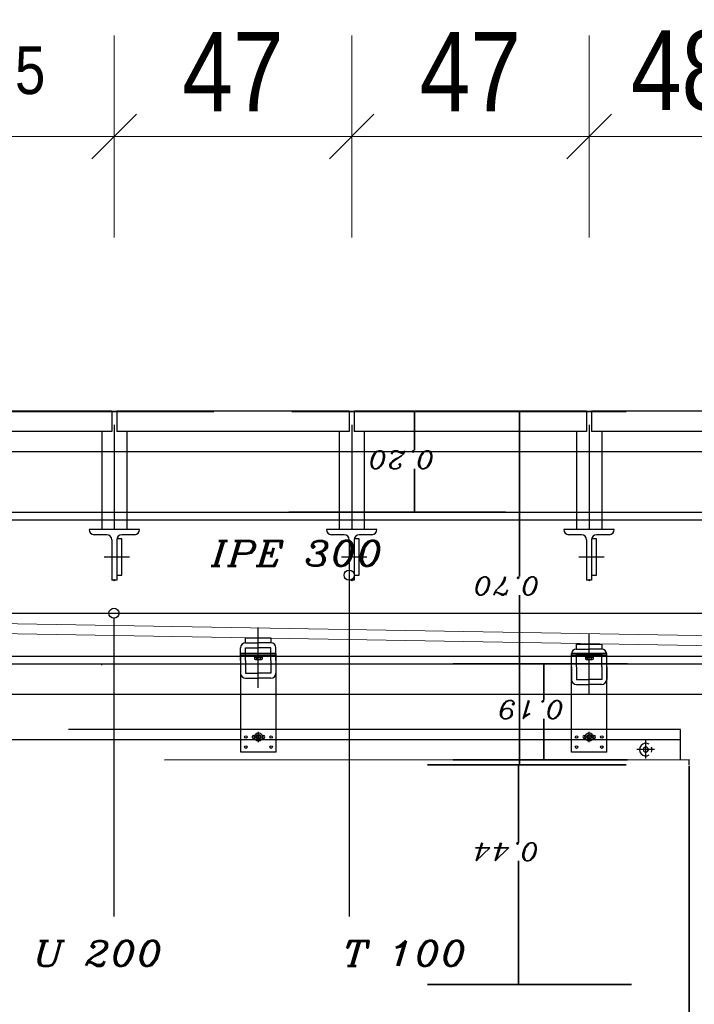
# Model space of a CAD drawing. Header units: millimetres. Extents: x -74 to 79, y 0 to 54.
# Tile 6 of 164: x -69.68 to -68.34, y 8.31 to 10.26. Entities that reach past the tile are written whole.
import ezdxf

# ---------------------------------------------------------------- set-up
doc = ezdxf.new("R2010")
doc.units = ezdxf.units.MM
doc.linetypes.add('DASHDOT', pattern=[1, 0.5, -0.25, 0, -0.25])
doc.linetypes.add('HIDDENX2', pattern=[0.75, 0.5, -0.25])
for name, color, linetype, lineweight in [('01_Neubau_Linen', 7, 'Continuous', 20), ('01_NeubauBemaßung', 7, 'Continuous', 20), ('Alu-0.5', 7, 'Continuous', 20), ('Arktura_Atmosphera_Standard_Rise$Drops', 7, 'Continuous', 20), ('Arktura_Atmosphera_Standard_Rise$Ribs', 7, 'Continuous', 20), ('Bemaßung 1_100', 7, 'Continuous', 20)]:
    doc.layers.add(name, color=color, linetype=linetype, lineweight=lineweight)
doc.styles.add('Arial Narrow', font='ARIALN.TTF')
doc.styles.add('Italic', font='Italic', dxfattribs={"width": 1.15})
doc.dimstyles.new('Arch_Strakon_dimstyle', dxfattribs={"dimtxt": 15.75, "dimasz": 1, "dimexe": 1.25, "dimexo": 0.0625, "dimgap": 1, "dimtad": 0, "dimdec": 3, "dimzin": 12, "dimdsep": 46, "dimtxsty": 'Arial Narrow', "dimblk": 'Arrowhead_Tick', "dimsah": 1, "dimcen": 0, "dimse1": 1, "dimse2": 1, "dimclrd": 6, "dimclrt": 2, "dimazin": 0, "dimtfac": 1, "dimtdec": 4, "dimtmove": 0, "dimatfit": 3, "dimldrblk": 'NONE', "dimfxl": 1, "dimtvp": 1, "dimtolj": 1, "dimtzin": 0, "dimlwd": 13, "dimarcsym": 2})

# ---------------------------------------------------------------- blocks, each defined once
blk = doc.blocks.new('Arrowhead_Tick')
at = {"color": 0, "linetype": 'Continuous', "lineweight": -2}
for p, q in [((0, 20), (0, -10)), ((-1, 0), (0, 0)), ((10, 0), (0, 0))]:
    blk.add_line(p, q, dxfattribs=at)
at = {"color": 2, "linetype": 'Continuous', "lineweight": 35}
blk.add_line((4.42, 4.42), (-4.42, -4.42), dxfattribs=at)
blk = doc.blocks.new('*D166')
at = {"layer": '01_Neubau_Linen', "color": 6, "linetype": 'Continuous', "lineweight": 13}
blk.add_line((-70.0152, 7.6291), (-66.8652, 7.6291), dxfattribs=at)
at = {"layer": 'Defpoints', "color": 0}
for p in [(-66.8552, 9.0049), (-70.0252, 8.9427), (-66.8552, 7.6291)]:
    blk.add_point(p, dxfattribs=at)
at = {"layer": '01_Neubau_Linen', "color": 6, "lineweight": 13, "xscale": 0.01, "yscale": 0.01, "zscale": 0.01}
blk.add_blockref('Arrowhead_Tick', (-66.8552, 7.6291), dxfattribs=at)
at = {"layer": '01_Neubau_Linen', "color": 6, "lineweight": 13, "xscale": 0.01, "yscale": 0.01, "zscale": 0.01, "rotation": 180}
blk.add_blockref('Arrowhead_Tick', (-70.0252, 7.6291), dxfattribs=at)
at = {"layer": '01_Neubau_Linen', "color": 2, "lineweight": 0, "insert": (-68.4402, 7.7595), "char_height": 0.1575, "attachment_point": 5, "style": 'Arial Narrow'}
blk.add_mtext('\\A1;3.17', dxfattribs=at)
blk = doc.blocks.new('_None')
blk = doc.blocks.new('*D175')
at = {"layer": '01_Neubau_Linen', "color": 6, "linetype": 'Continuous', "lineweight": 13}
blk.add_line((-70.0152, 8.0291), (-67.8652, 8.0291), dxfattribs=at)
at = {"layer": 'Defpoints', "color": 0}
for p in [(-67.8552, 9.0049), (-70.0252, 8.9427), (-67.8552, 8.0291)]:
    blk.add_point(p, dxfattribs=at)
at = {"layer": '01_Neubau_Linen', "color": 6, "lineweight": 13, "xscale": 0.01, "yscale": 0.01, "zscale": 0.01}
blk.add_blockref('Arrowhead_Tick', (-67.8552, 8.0291), dxfattribs=at)
at = {"layer": '01_Neubau_Linen', "color": 6, "lineweight": 13, "xscale": 0.01, "yscale": 0.01, "zscale": 0.01, "rotation": 180}
blk.add_blockref('Arrowhead_Tick', (-70.0252, 8.0291), dxfattribs=at)
at = {"layer": '01_Neubau_Linen', "color": 2, "lineweight": 0, "insert": (-68.9402, 8.1581), "char_height": 0.1575, "attachment_point": 5, "style": 'Arial Narrow'}
blk.add_mtext('\\A1;2.17', dxfattribs=at)
blk = doc.blocks.new('*D177')
at = {"layer": '01_Neubau_Linen', "color": 6, "linetype": 'Continuous', "lineweight": 13}
blk.add_line((-73.9746, 7.2291), (-67.8652, 7.2291), dxfattribs=at)
at = {"layer": 'Defpoints', "color": 0}
for p in [(-73.9846, 9.0552), (-67.8552, 9.0049), (-67.8552, 7.2291)]:
    blk.add_point(p, dxfattribs=at)
at = {"layer": '01_Neubau_Linen', "color": 6, "lineweight": 13, "xscale": 0.01, "yscale": 0.01, "zscale": 0.01}
blk.add_blockref('Arrowhead_Tick', (-67.8552, 7.2291), dxfattribs=at)
at = {"layer": '01_Neubau_Linen', "color": 6, "lineweight": 13, "xscale": 0.01, "yscale": 0.01, "zscale": 0.01, "rotation": 180}
blk.add_blockref('Arrowhead_Tick', (-73.9846, 7.2291), dxfattribs=at)
at = {"layer": '01_Neubau_Linen', "color": 2, "lineweight": 0, "insert": (-70.9199, 7.3595), "char_height": 0.1575, "attachment_point": 5, "style": 'Arial Narrow'}
blk.add_mtext('\\A1;6.13', dxfattribs=at)
blk = doc.blocks.new('*D182')
at = {"layer": '01_Neubau_Linen', "color": 6, "linetype": 'Continuous', "lineweight": 13}
blk.add_line((-70.0152, 10.0291), (-69.5012, 10.0291), dxfattribs=at)
at = {"layer": 'Defpoints', "color": 0}
for p in [(-69.4912, 10.0291), (-70.0252, 9.2749), (-69.4912, 9.1506)]:
    blk.add_point(p, dxfattribs=at)
at = {"layer": '01_Neubau_Linen', "color": 6, "lineweight": 13, "xscale": 0.01, "yscale": 0.01, "zscale": 0.01}
blk.add_blockref('Arrowhead_Tick', (-69.4912, 10.0291), dxfattribs=at)
at = {"layer": '01_Neubau_Linen', "color": 6, "lineweight": 13, "xscale": 0.01, "yscale": 0.01, "zscale": 0.01, "rotation": 180}
blk.add_blockref('Arrowhead_Tick', (-70.0252, 10.0291), dxfattribs=at)
at = {"layer": '01_Neubau_Linen', "color": 2, "lineweight": 0, "insert": (-69.7582, 10.1595), "char_height": 0.1575, "attachment_point": 5, "style": 'Arial Narrow'}
blk.add_mtext('\\A1;53{\\A1;\\H.6x;\\S5;}', dxfattribs=at)
blk = doc.blocks.new('*D183')
at = {"layer": '01_Neubau_Linen', "color": 6, "linetype": 'Continuous', "lineweight": 13}
blk.add_line((-69.4812, 10.0291), (-69.0312, 10.0291), dxfattribs=at)
at = {"layer": 'Defpoints', "color": 0}
for p in [(-69.0212, 10.0291), (-69.4912, 9.1506), (-69.0212, 9.1506)]:
    blk.add_point(p, dxfattribs=at)
at = {"layer": '01_Neubau_Linen', "color": 6, "lineweight": 13, "xscale": 0.01, "yscale": 0.01, "zscale": 0.01}
blk.add_blockref('Arrowhead_Tick', (-69.0212, 10.0291), dxfattribs=at)
at = {"layer": '01_Neubau_Linen', "color": 6, "lineweight": 13, "xscale": 0.01, "yscale": 0.01, "zscale": 0.01, "rotation": 180}
blk.add_blockref('Arrowhead_Tick', (-69.4912, 10.0291), dxfattribs=at)
at = {"layer": '01_Neubau_Linen', "color": 2, "lineweight": 0, "insert": (-69.2562, 10.1578), "char_height": 0.1575, "attachment_point": 5, "style": 'Arial Narrow'}
blk.add_mtext('\\A1;47', dxfattribs=at)
blk = doc.blocks.new('*D184')
at = {"layer": '01_Neubau_Linen', "color": 6, "linetype": 'Continuous', "lineweight": 13}
blk.add_line((-69.0112, 10.0291), (-68.5612, 10.0291), dxfattribs=at)
at = {"layer": 'Defpoints', "color": 0}
for p in [(-68.5512, 10.0291), (-69.0212, 9.1506), (-68.5512, 9.1506)]:
    blk.add_point(p, dxfattribs=at)
at = {"layer": '01_Neubau_Linen', "color": 6, "lineweight": 13, "xscale": 0.01, "yscale": 0.01, "zscale": 0.01}
blk.add_blockref('Arrowhead_Tick', (-68.5512, 10.0291), dxfattribs=at)
at = {"layer": '01_Neubau_Linen', "color": 6, "lineweight": 13, "xscale": 0.01, "yscale": 0.01, "zscale": 0.01, "rotation": 180}
blk.add_blockref('Arrowhead_Tick', (-69.0212, 10.0291), dxfattribs=at)
at = {"layer": '01_Neubau_Linen', "color": 2, "lineweight": 0, "insert": (-68.7862, 10.1578), "char_height": 0.1575, "attachment_point": 5, "style": 'Arial Narrow'}
blk.add_mtext('\\A1;47', dxfattribs=at)
blk = doc.blocks.new('*D185')
at = {"layer": '01_Neubau_Linen', "color": 6, "linetype": 'Continuous', "lineweight": 13}
blk.add_line((-68.5412, 10.0291), (-68.0747, 10.0291), dxfattribs=at)
at = {"layer": 'Defpoints', "color": 0}
for p in [(-68.0647, 10.0291), (-68.5512, 9.1506), (-68.0647, 9.1506)]:
    blk.add_point(p, dxfattribs=at)
at = {"layer": '01_Neubau_Linen', "color": 6, "lineweight": 13, "xscale": 0.01, "yscale": 0.01, "zscale": 0.01}
blk.add_blockref('Arrowhead_Tick', (-68.0647, 10.0291), dxfattribs=at)
at = {"layer": '01_Neubau_Linen', "color": 6, "lineweight": 13, "xscale": 0.01, "yscale": 0.01, "zscale": 0.01, "rotation": 180}
blk.add_blockref('Arrowhead_Tick', (-68.5512, 10.0291), dxfattribs=at)
at = {"layer": '01_Neubau_Linen', "color": 2, "lineweight": 0, "insert": (-68.3079, 10.1595), "char_height": 0.1575, "attachment_point": 5, "style": 'Arial Narrow'}
blk.add_mtext('\\A1;48{\\A1;\\H.6x;\\S75;}', dxfattribs=at)
blk = doc.blocks.new('*D187')
at = {"layer": '01_Neubau_Linen', "color": 6, "linetype": 'Continuous', "lineweight": 13}
blk.add_line((-72.0252, 6.5406), (-67.8652, 6.5406), dxfattribs=at)
at = {"layer": 'Defpoints', "color": 0}
for p in [(-67.8552, 9.0049), (-67.8552, 6.5406), (-72.0352, 6.4688)]:
    blk.add_point(p, dxfattribs=at)
at = {"layer": '01_Neubau_Linen', "color": 6, "lineweight": 13, "xscale": 0.01, "yscale": 0.01, "zscale": 0.01}
blk.add_blockref('Arrowhead_Tick', (-67.8552, 6.5406), dxfattribs=at)
at = {"layer": '01_Neubau_Linen', "color": 6, "lineweight": 13, "xscale": 0.01, "yscale": 0.01, "zscale": 0.01, "rotation": 180}
blk.add_blockref('Arrowhead_Tick', (-72.0352, 6.5406), dxfattribs=at)
at = {"layer": '01_Neubau_Linen', "color": 2, "lineweight": 0, "insert": (-69.9452, 6.671), "char_height": 0.1575, "attachment_point": 5, "style": 'Arial Narrow'}
blk.add_mtext('\\A1;4.18', dxfattribs=at)

msp = doc.modelspace()

# ---------------------------------------------------------------- linework, layer by layer
at = {"color": 2, "linetype": 'Continuous', "lineweight": 35}
for p, q in [((-69.2941703, 9.4848538), (-73.9227996, 9.4848538)), ((-69.1394546, 9.4848538), (-68.7168446, 9.4848538)), ((-68.8968446, 9.4848538), (-68.8968446, 9.4658538)), ((-68.4778957, 9.4848538), (-68.8689895, 9.4848538)), ((-68.6889895, 9.4848538), (-68.6889895, 9.4658538)), ((-68.8968446, 9.4658538), (-68.8968446, 9.4076368)), ((-68.6889895, 9.4658538), (-68.6889895, 9.1576375)), ((-68.8968446, 9.3038538), (-68.8968446, 9.37088)), ((-68.8968446, 9.2848538), (-68.8968446, 9.3038538)), ((-69.1456198, 9.2848538), (-68.7168446, 9.2848538)), ((-68.6889895, 8.8038552), (-68.6889895, 9.1208807)), ((-68.4750144, 8.9848538), (-68.8203895, 8.9848538)), ((-68.6403895, 8.9848538), (-68.6403895, 8.9658538)), ((-68.6403895, 8.9658538), (-68.6403895, 8.9126368)), ((-68.6403895, 8.8138538), (-68.6403895, 8.87588)), ((-68.6889895, 8.7848552), (-68.6889895, 8.8038552)), ((-68.6403895, 8.7948538), (-68.6403895, 8.8138538)), ((-68.535114, 8.7848552), (-68.8707895, 8.7848552)), ((-68.4778957, 8.7848552), (-68.8689895, 8.7848552)), ((-68.4750144, 8.7948538), (-68.8203895, 8.7948538)), ((-68.6907895, 8.7848552), (-68.6907895, 8.7658552)), ((-68.3527782, 8.7828552), (-68.3527782, 8.0454787)), ((-68.6907895, 8.7658552), (-68.6907895, 8.6310028)), ((-68.6907895, 8.368548), (-68.6907895, 8.594246)), ((-68.6907895, 8.349548), (-68.6907895, 8.368548)), ((-68.4673762, 8.349548), (-68.8707895, 8.349548))]:
    msp.add_line(p, q, dxfattribs=at)
at = {"layer": '01_Neubau_Linen', "color": 9, "linetype": 'Continuous', "lineweight": 0}
for centre in [(-69.4911841, 9.1505633), (-69.0211841, 9.1505633), (-68.5511841, 9.1505633)]:
    msp.add_circle(centre, 0.00111, dxfattribs=at)
at = {"layer": '01_NeubauBemaßung', "color": 3, "linetype": 'Continuous', "lineweight": 25}
for p, q in [((-69.2408099, 8.8948552), (-69.2408099, 9.005102)), ((-69.1708099, 9.005102), (-69.2408099, 9.005102)), ((-69.2408099, 9.0026021), (-69.1708099, 9.0026021)), ((-69.1708099, 8.8948552), (-69.1708099, 9.005102)), ((-68.5858476, 8.8948552), (-68.5858476, 9.005102)), ((-68.5158476, 9.005102), (-68.5858476, 9.005102)), ((-68.5858476, 9.0026021), (-68.5158476, 9.0026021)), ((-68.5158476, 8.8948552), (-68.5158476, 9.005102)), ((-68.5158476, 9.0026021), (-68.5158476, 9.005102)), ((-69.5167889, 8.9848552), (-69.5167889, 8.9823552)), ((-69.0885287, 8.9848552), (-69.0185288, 8.9848552)), ((-68.4335664, 8.9848552), (-68.3635664, 8.9848552)), ((-69.2408099, 8.8098552), (-69.2408099, 8.8948552)), ((-69.1708099, 8.8098552), (-69.1708099, 8.8948552)), ((-68.5858476, 8.8098552), (-68.5858476, 8.8948552)), ((-68.5158476, 8.8098552), (-68.5158476, 8.8948552)), ((-68.3704065, 8.7948852), (-68.3704085, 8.8548552)), ((-69.2155599, 8.8426052), (-69.213345, 8.8426052)), ((-69.2155599, 8.8371052), (-69.213345, 8.8371052)), ((-69.1982749, 8.8426052), (-69.1960599, 8.8426052)), ((-69.1982749, 8.8371052), (-69.1960599, 8.8371052)), ((-68.5605976, 8.8426052), (-68.5583826, 8.8426052)), ((-68.5605976, 8.8371052), (-68.5583826, 8.8371052)), ((-68.5433125, 8.8426052), (-68.5410976, 8.8426052)), ((-68.5433125, 8.8371052), (-68.5410976, 8.8371052)), ((-73.9506828, 8.8348551), (-68.3704078, 8.8348378)), ((-69.1708099, 8.8098552), (-69.2408099, 8.8098552)), ((-68.5158476, 8.8098552), (-68.5858476, 8.8098552)), ((-69.3919732, 8.7948512), (-68.3527782, 8.7948858)), ((-68.3527782, 8.7848531), (-68.3527782, 8.7948858))]:
    msp.add_line(p, q, dxfattribs=at)
at = {"layer": '01_NeubauBemaßung', "color": 3, "linetype": 'HIDDENX2', "lineweight": 25, "ltscale": 0.5}
for p, q in [((-69.2149283, 9.0007984), (-69.2149283, 9.0024016)), ((-69.2148099, 9.000598), (-69.1968099, 9.000598)), ((-69.2148099, 8.999098), (-69.2148099, 9.000598)), ((-69.2148099, 8.999098), (-69.1968099, 8.999098)), ((-69.2148099, 8.999098), (-69.2133155, 8.9985231)), ((-69.2118355, 9.000598), (-69.2147279, 9.000598)), ((-69.2133155, 8.9985231), (-69.2133155, 8.994098)), ((-69.2118355, 9.000598), (-69.1997844, 9.000598)), ((-69.2114391, 8.993598), (-69.2095627, 8.993598)), ((-69.2095627, 8.9985231), (-69.2095627, 8.994098)), ((-69.2095627, 8.993598), (-69.2020571, 8.993598)), ((-69.2020571, 8.9985231), (-69.2020571, 8.994098)), ((-69.2020571, 8.993598), (-69.2001808, 8.993598)), ((-69.1997844, 9.000598), (-69.1968919, 9.000598)), ((-69.1968099, 8.999098), (-69.1983044, 8.9985231)), ((-69.1983044, 8.9985231), (-69.1983044, 8.994098)), ((-69.1968099, 8.999098), (-69.1968099, 9.000598)), ((-69.1966915, 9.0007984), (-69.1966915, 9.0024016)), ((-68.559966, 9.0007984), (-68.559966, 9.0024016)), ((-68.5598476, 9.000598), (-68.5418476, 9.000598)), ((-68.5598476, 8.999098), (-68.5598476, 9.000598)), ((-68.5598476, 8.999098), (-68.5418476, 8.999098)), ((-68.5598476, 8.999098), (-68.5583531, 8.9985231)), ((-68.5568731, 9.000598), (-68.5597656, 9.000598)), ((-68.5583531, 8.9985231), (-68.5583531, 8.994098)), ((-68.5568731, 9.000598), (-68.544822, 9.000598)), ((-68.5564767, 8.993598), (-68.5546003, 8.993598)), ((-68.5546003, 8.9985231), (-68.5546003, 8.994098)), ((-68.5546003, 8.993598), (-68.5470948, 8.993598)), ((-68.5470948, 8.9985231), (-68.5470948, 8.994098)), ((-68.5470948, 8.993598), (-68.5452184, 8.993598)), ((-68.544822, 9.000598), (-68.5419296, 9.000598)), ((-68.5418476, 8.999098), (-68.543342, 8.9985231)), ((-68.543342, 8.9985231), (-68.543342, 8.994098)), ((-68.5418476, 8.999098), (-68.5418476, 9.000598)), ((-68.5417291, 9.0007984), (-68.5417292, 9.0024016))]:
    msp.add_line(p, q, dxfattribs=at)
at = {"layer": '01_NeubauBemaßung', "color": 3, "linetype": 'DASHDOT', "lineweight": 25, "ltscale": 0.5}
for p, q in [((-69.2158099, 8.8398552), (-69.1958099, 8.8398552)), ((-69.2058099, 8.8298552), (-69.2058099, 8.8498552)), ((-68.5608476, 8.8398552), (-68.5408476, 8.8398552)), ((-68.5508476, 8.8298552), (-68.5508476, 8.8498552)), ((-68.4387806, 8.7970932), (-68.4387806, 8.8326725)), ((-68.4213159, 8.8148829), (-68.4562452, 8.8148829))]:
    msp.add_line(p, q, dxfattribs=at)
at = {"layer": '01_NeubauBemaßung', "color": 3, "linetype": 'Continuous', "lineweight": 25}
for centre, radius in [((-69.2308099, 8.8398552), 0.00255), ((-69.2058099, 8.8398552), 0.0080212), ((-69.2058099, 8.8398552), 0.004758), ((-69.2058099, 8.8398552), 0.0039983), ((-69.1808099, 8.8398552), 0.00255), ((-68.5758476, 8.8398552), 0.00255), ((-68.5508476, 8.8398552), 0.0080212), ((-68.5508476, 8.8398552), 0.004758), ((-68.5508476, 8.8398552), 0.0039983), ((-68.5258476, 8.8398552), 0.00255), ((-69.2308099, 8.8198552), 0.00255), ((-69.1808099, 8.8198552), 0.00255), ((-68.5758476, 8.8198552), 0.00255), ((-68.5258476, 8.8198552), 0.00255)]:
    msp.add_circle(centre, radius, dxfattribs=at)
at = {"layer": '01_NeubauBemaßung', "color": 3, "linetype": 'HIDDENX2', "lineweight": 25, "ltscale": 0.5}
for centre, radius, start, end in [((-69.2147279, 9.0007984), 0.0002004, 180, 269.9996386), ((-69.2114391, 9.0022101), 0.004137, 243.0277187, 296.972237), ((-69.2114391, 8.9973688), 0.0037708, 240.1581944, 299.8417375), ((-69.2058099, 9.0139462), 0.0158731, 256.3244771, 283.6755229), ((-69.2058099, 9.0079313), 0.0143333, 254.8218141, 285.1781859), ((-69.2001808, 9.0022101), 0.004137, 243.027763, 296.9723029), ((-69.2001808, 8.9973688), 0.0037708, 240.1582625, 299.8417745), ((-69.1968919, 9.0007984), 0.0002004, 269.9988701, 0), ((-68.5597656, 9.0007984), 0.0002004, 180, 269.9996386), ((-68.5564767, 9.0022101), 0.004137, 243.0277187, 296.972237), ((-68.5564767, 8.9973688), 0.0037708, 240.1581944, 299.8417375), ((-68.5508476, 9.0139462), 0.0158731, 256.3244771, 283.6755229), ((-68.5508476, 9.0079313), 0.0143333, 254.8218141, 285.1781859), ((-68.5452184, 9.0022101), 0.004137, 243.027763, 296.9723029), ((-68.5452184, 8.9973688), 0.0037708, 240.1582625, 299.8417745), ((-68.5419296, 9.0007984), 0.0002004, 269.9988701, 360)]:
    msp.add_arc(centre, radius, start, end, dxfattribs=at)
at = {"layer": '01_NeubauBemaßung', "color": 3, "linetype": 'Continuous', "lineweight": 25}
for centre, radius, start, end in [((-69.2155599, 8.8398552), 0.00275, 89.9998974, 270), ((-69.1960599, 8.8398552), 0.00275, 270, 90), ((-68.5605976, 8.8398552), 0.00275, 89.9998974, 270), ((-68.5410976, 8.8398552), 0.00275, 270, 90), ((-68.4387806, 8.8148829), 0.0125, 57.139737, 302.8595047), ((-68.4387806, 8.8148829), 0.005, 89.9997514, 270.1726408), ((-68.4387806, 8.8148829), 0.005, 270, 89.9997514), ((-68.4387806, 8.8148829), 0.0125, 336.421367, 23.5779299)]:
    msp.add_arc(centre, radius, start, end, dxfattribs=at)
at = {"layer": 'Alu-0.5', "color": 7, "linetype": 'Continuous', "lineweight": 18}
for p, q in [((-68.0567659, 9.0358684), (-71.9847664, 9.1044319)), ((-68.0571149, 9.0158745), (-72.0051123, 9.0847871))]:
    msp.add_line(p, q, dxfattribs=at)
at = {"layer": 'Alu-0.5', "color": 3, "linetype": 'Continuous', "lineweight": 25}
msp.add_line((-68.3704085, 8.8548552), (-69.582154, 8.8548552), dxfattribs=at)
at = {"layer": 'Arktura_Atmosphera_Standard_Rise$Drops', "color": 3, "linetype": 'Continuous', "lineweight": 25}
for p, q in [((-69.4961841, 9.4850134), (-69.9561841, 9.4850134)), ((-69.0261841, 9.4850134), (-69.4861841, 9.4850134)), ((-68.5561841, 9.4850134), (-69.0161841, 9.4850134)), ((-68.0861841, 9.4850145), (-68.5461841, 9.4850145)), ((-69.4961841, 9.4450134), (-69.9561841, 9.4450134)), ((-69.5161841, 9.4448538), (-69.5161841, 9.2505633)), ((-69.4911841, 9.4581876), (-69.4911841, 9.2505633)), ((-69.0261841, 9.4450134), (-69.4861841, 9.4450134)), ((-69.4661841, 9.4448538), (-69.4661841, 9.2505633)), ((-69.0461841, 9.4448538), (-69.0461841, 9.2505633)), ((-69.0211841, 9.4581876), (-69.0211841, 9.2505633)), ((-68.5561841, 9.4450134), (-69.0161841, 9.4450134)), ((-68.9961841, 9.4448538), (-68.9961841, 9.2505633)), ((-68.5761841, 9.4448538), (-68.5761841, 9.2505633)), ((-68.5511841, 9.4581876), (-68.5511841, 9.2505633)), ((-68.0861841, 9.4450145), (-68.5461841, 9.4450145)), ((-68.5261841, 9.4448538), (-68.5261841, 9.2505633)), ((-68.0761841, 9.4048538), (-73.8828383, 9.4048538)), ((-68.9582296, 9.4048524), (-69.3584312, 9.4048524)), ((-68.9582296, 9.4048524), (-69.3584312, 9.4048524)), ((-68.508028, 9.4048524), (-68.9082296, 9.4048524)), ((-68.508028, 9.4048524), (-68.9082296, 9.4048524)), ((-68.2579272, 9.4048524), (-68.458028, 9.4048524))]:
    msp.add_line(p, q, dxfattribs=at)
at = {"layer": 'Arktura_Atmosphera_Standard_Rise$Ribs', "color": 3, "linetype": 'Continuous', "lineweight": 25}
for p, q in [((-69.4961841, 9.4850148), (-69.4961841, 9.4450134)), ((-69.4861841, 9.4850148), (-69.4861841, 9.4450134)), ((-69.0261841, 9.4850148), (-69.0261841, 9.4450134)), ((-69.0161841, 9.4850148), (-69.0161841, 9.4450134)), ((-68.5561841, 9.4850148), (-68.5561841, 9.4450134)), ((-68.5461841, 9.4850159), (-68.5461841, 9.4450145))]:
    msp.add_line(p, q, dxfattribs=at)
at = {"layer": 'Bemaßung 1_100', "color": 3, "linetype": 'Continuous', "lineweight": 25}
for p, q in [((-73.9246025, 9.2848538), (-68.0151873, 9.2848538)), ((-69.5167889, 9.2848552), (-67.8551873, 9.2848552)), ((-73.9246025, 9.2698538), (-68.0151873, 9.2698538)), ((-69.5167889, 9.2698552), (-67.8551873, 9.2698552)), ((-69.4411841, 9.2505633), (-69.5411841, 9.2505633)), ((-68.9711841, 9.2505633), (-69.0711841, 9.2505633)), ((-68.5011841, 9.2505633), (-68.6011841, 9.2505633)), ((-69.5061841, 9.2405633), (-69.5311841, 9.2405633)), ((-69.4961841, 9.2305633), (-69.4961841, 9.1505633)), ((-69.4761841, 9.2323324), (-69.4861841, 9.2323324)), ((-69.4861841, 9.2305633), (-69.4861841, 9.1505633)), ((-69.4511841, 9.2405633), (-69.4761841, 9.2405633)), ((-69.4761841, 9.1602566), (-69.4761841, 9.2323324)), ((-69.0361841, 9.2405633), (-69.0611841, 9.2405633)), ((-69.0261841, 9.2305633), (-69.0261841, 9.1505633)), ((-69.0061841, 9.2323324), (-69.0161841, 9.2323324)), ((-69.0161841, 9.2305633), (-69.0161841, 9.1505633)), ((-68.9811841, 9.2405633), (-69.0061841, 9.2405633)), ((-69.0061841, 9.1602566), (-69.0061841, 9.2323324)), ((-68.5661841, 9.2405633), (-68.5911841, 9.2405633)), ((-68.5561841, 9.2305633), (-68.5561841, 9.1505633)), ((-68.5361841, 9.2323324), (-68.5461841, 9.2323324)), ((-68.5461841, 9.2305633), (-68.5461841, 9.1505633)), ((-68.5111841, 9.2405633), (-68.5361841, 9.2405633)), ((-68.5361841, 9.1602566), (-68.5361841, 9.2323324)), ((-69.4612615, 9.1962945), (-69.511121, 9.1962945)), ((-68.9912615, 9.1962945), (-69.041121, 9.1962945)), ((-68.5212615, 9.1962945), (-68.571121, 9.1962945)), ((-69.4861841, 9.1505633), (-69.4961841, 9.1505633)), ((-69.4861841, 9.1602566), (-69.4761841, 9.1602566)), ((-69.0161841, 9.1505633), (-69.0261841, 9.1505633)), ((-69.0261841, 9.1502566), (-69.0261841, 8.4842554)), ((-69.0161841, 9.1602566), (-69.0061841, 9.1602566)), ((-68.5461841, 9.1505633), (-68.5561841, 9.1505633)), ((-68.5461841, 9.1602566), (-68.5361841, 9.1602566)), ((-73.8496025, 9.0848538), (-68.0151873, 9.0848538)), ((-69.491852, 9.0748538), (-69.491852, 8.4842554)), ((-69.2061464, 8.9373225), (-69.2061464, 9.0564774)), ((-69.2311464, 9.0263673), (-69.2311464, 9.0363673)), ((-69.2311464, 9.0363673), (-69.1811464, 9.0363673)), ((-69.1811464, 9.0363673), (-69.1811464, 9.0263673)), ((-68.5511841, 8.9248538), (-68.5511841, 9.0440087)), ((-69.2411464, 8.9913673), (-69.2411464, 9.0163673)), ((-69.2311464, 9.0263673), (-69.2061464, 9.0263673)), ((-69.2311464, 8.9913673), (-69.2311464, 9.0163673)), ((-69.2311464, 9.0163673), (-69.2061464, 9.0163673)), ((-69.1811464, 9.0263673), (-69.2061464, 9.0263673)), ((-69.1811464, 9.0163673), (-69.2061464, 9.0163673)), ((-69.1811464, 8.9913673), (-69.1811464, 9.0163673)), ((-69.1711464, 8.9913673), (-69.1711464, 9.0163673)), ((-68.5761841, 9.0138986), (-68.5761841, 9.0238986)), ((-68.5761841, 9.0238986), (-68.5261841, 9.0238986)), ((-68.5761841, 9.0138986), (-68.5511841, 9.0138986)), ((-68.5261841, 9.0138986), (-68.5511841, 9.0138986)), ((-68.5261841, 9.0238986), (-68.5261841, 9.0138986)), ((-73.9246025, 8.9998538), (-68.0151873, 8.9998538)), ((-69.5167889, 8.9998552), (-67.8551873, 8.9998552)), ((-69.2411464, 8.9913673), (-69.2411464, 8.9663673)), ((-69.2311464, 8.9913673), (-69.2311464, 8.9663673)), ((-69.1811464, 8.9913673), (-69.1811464, 8.9663673)), ((-69.1711464, 8.9913673), (-69.1711464, 8.9663673)), ((-68.5861841, 8.9788986), (-68.5861841, 9.0038986)), ((-68.5761841, 8.9788986), (-68.5761841, 9.0038986)), ((-68.5761841, 9.0038986), (-68.5511841, 9.0038986)), ((-68.5261841, 9.0038986), (-68.5511841, 9.0038986)), ((-68.5261841, 8.9788986), (-68.5261841, 9.0038986)), ((-68.5161841, 8.9788986), (-68.5161841, 9.0038986)), ((-73.9246025, 8.9848538), (-68.0151873, 8.9848538)), ((-69.5167889, 8.9848552), (-67.8551873, 8.9848552)), ((-68.5861841, 8.9788986), (-68.5861841, 8.9538986)), ((-68.5761841, 8.9788986), (-68.5761841, 8.9538986)), ((-68.5261841, 8.9788986), (-68.5261841, 8.9538986)), ((-68.5161841, 8.9788986), (-68.5161841, 8.9538986)), ((-69.2311464, 8.9663673), (-69.2061464, 8.9663673)), ((-69.2311464, 8.9563673), (-69.2061464, 8.9563673)), ((-69.1811464, 8.9663673), (-69.2061464, 8.9663673)), ((-69.1811464, 8.9563673), (-69.2061464, 8.9563673)), ((-68.5761841, 8.9538986), (-68.5511841, 8.9538986)), ((-68.5261841, 8.9538986), (-68.5511841, 8.9538986)), ((-68.5761841, 8.9438986), (-68.5511841, 8.9438986)), ((-68.5261841, 8.9438986), (-68.5511841, 8.9438986)), ((-73.9246025, 8.9248538), (-68.0151873, 8.9248538))]:
    msp.add_line(p, q, dxfattribs=at)
for centre in [(-69.0261841, 9.1602566), (-69.491852, 9.0848538)]:
    msp.add_circle(centre, 0.01, dxfattribs=at)
for centre, start, end in [((-69.5311841, 9.2505633), 180, 270), ((-69.4511841, 9.2505633), 270, 0), ((-69.0611841, 9.2505633), 180, 270), ((-68.9811841, 9.2505633), 270, 0), ((-68.5911841, 9.2505633), 180, 270), ((-68.5111841, 9.2505633), 270, 0), ((-69.5061841, 9.2305633), 0, 90), ((-69.4761841, 9.2305633), 90, 180), ((-69.0361841, 9.2305633), 360, 90), ((-69.0061841, 9.2305633), 90, 180), ((-68.5661841, 9.2305633), 0, 90), ((-68.5361841, 9.2305633), 90, 180), ((-69.2311464, 9.0163673), 90, 180), ((-69.1811464, 9.0163673), 0, 90), ((-68.5761841, 9.0038986), 90, 180), ((-68.5261841, 9.0038986), 360, 90), ((-69.2311464, 8.9663673), 180, 270), ((-69.1811464, 8.9663673), 270, 0), ((-68.5761841, 8.9538986), 180, 270), ((-68.5261841, 8.9538986), 270, 360)]:
    msp.add_arc(centre, 0.01, start, end, dxfattribs=at)

# ---------------------------------------------------------------- texts
at = {"color": 2, "lineweight": 35, "style": 'Italic', "width": 1.15}
for s, p in [('0.20', (-68.8568446, 9.4069521)), ('0.70', (-68.6489895, 9.1569528)), ('0.19', (-68.6003174, 8.9119521)), ('0.44', (-68.6502489, 8.6303181))]:
    msp.add_text(s, height=0.036, rotation=180, dxfattribs=at).set_placement(p)
at = {"layer": 'Bemaßung 1_100', "color": 1, "lineweight": 70, "style": 'Italic', "width": 1.15}
for s, p in [('IPE 300', (-69.299267, 9.1786066)), ('U 200', (-69.6512004, 8.3862903)), ('T 100', (-69.0394318, 8.3862903))]:
    msp.add_text(s, height=0.05, dxfattribs=at).set_placement(p)

# ---------------------------------------------------------------- dimensions: what is measured, and where the dimension line sits
at = {"layer": '01_Neubau_Linen', "lineweight": 0}
for base, p1, p2, text, override, picture, middle in [((-69.4911841, 10.0290506), (-70.0251873, 9.2748538), (-69.4911841, 9.1505633), '53{\\A1;\\H.6x;\\S5;}', {"dimscale": 0.01, "dimtxt": 15.75, "dimasz": 1, "dimgap": 5, "dimtad": 1, "dimjust": 0, "dimtih": 0, "dimtoh": 0, "dimdec": 6, "dimdsep": 46, "dimtxsty": 'Arial Narrow', "dimclrd": 6, "dimclrt": 2, "dimtix": 1, "dimtofl": 255, "dimtmove": 0, "dimatfit": 2, "dimfxl": 0, "dimfxlon": 0, "dimtvp": 31.746032, "dimlwd": 13}, '*D182', (-69.7581857, 10.0290506)), ((-68.0646554, 10.0290506), (-68.5511841, 9.1505633), (-68.0646554, 9.1505633), '48{\\A1;\\H.6x;\\S75;}', {"dimscale": 0.01, "dimtxt": 15.75, "dimasz": 1, "dimgap": 5, "dimtad": 1, "dimjust": 0, "dimtih": 0, "dimtoh": 0, "dimdec": 6, "dimdsep": 46, "dimtxsty": 'Arial Narrow', "dimclrd": 6, "dimclrt": 2, "dimtix": 1, "dimtofl": 255, "dimtmove": 0, "dimatfit": 2, "dimfxl": 0, "dimfxlon": 0, "dimtvp": 31.746032, "dimlwd": 13}, '*D185', (-68.3079197, 10.0290506)), ((-69.0211841, 10.0290506), (-69.4911841, 9.1505633), (-69.0211841, 9.1505633), '47', {"dimscale": 0.01, "dimtxt": 15.75, "dimasz": 1, "dimgap": 5, "dimtad": 1, "dimjust": 0, "dimtih": 0, "dimtoh": 0, "dimdec": 6, "dimdsep": 46, "dimtxsty": 'Arial Narrow', "dimclrd": 6, "dimclrt": 2, "dimtix": 1, "dimtofl": 255, "dimtmove": 0, "dimatfit": 2, "dimfxl": 0, "dimfxlon": 0, "dimtvp": 31.746032, "dimlwd": 13}, '*D183', (-69.2561841, 10.0290506)), ((-68.5511841, 10.0290506), (-69.0211841, 9.1505633), (-68.5511841, 9.1505633), '47', {"dimscale": 0.01, "dimtxt": 15.75, "dimasz": 1, "dimgap": 5, "dimtad": 1, "dimjust": 0, "dimtih": 0, "dimtoh": 0, "dimdec": 6, "dimdsep": 46, "dimtxsty": 'Arial Narrow', "dimclrd": 6, "dimclrt": 2, "dimtix": 1, "dimtofl": 255, "dimtmove": 0, "dimatfit": 2, "dimfxl": 0, "dimfxlon": 0, "dimtvp": 31.746032, "dimlwd": 13}, '*D184', (-68.7861841, 10.0290506)), ((-67.8551873, 7.2290506), (-73.9846025, 9.0552092), (-67.8551873, 9.0048538), '6.13', {"dimscale": 0.01, "dimtxt": 15.75, "dimasz": 1, "dimgap": 5, "dimtad": 1, "dimjust": 0, "dimtih": 0, "dimtoh": 0, "dimdec": 6, "dimdsep": 46, "dimtxsty": 'Arial Narrow', "dimclrd": 6, "dimclrt": 2, "dimtix": 1, "dimtofl": 255, "dimtmove": 0, "dimatfit": 2, "dimfxl": 0, "dimfxlon": 0, "dimtvp": 31.746032, "dimlwd": 13}, '*D177', (-70.9198949, 7.2290506)), ((-67.8551873, 6.5406046), (-72.0351873, 6.4687599), (-67.8551873, 9.0048538), '4.18', {"dimscale": 0.01, "dimtxt": 15.75, "dimasz": 1, "dimgap": 5, "dimtad": 1, "dimjust": 0, "dimtih": 0, "dimtoh": 0, "dimdec": 6, "dimdsep": 46, "dimtxsty": 'Arial Narrow', "dimclrd": 6, "dimclrt": 2, "dimtix": 1, "dimtofl": 255, "dimtmove": 0, "dimatfit": 2, "dimfxl": 0, "dimfxlon": 0, "dimtvp": 31.746032, "dimlwd": 13}, '*D187', (-69.9451873, 6.5406046)), ((-66.8551873, 7.6290506), (-70.0251873, 8.9426524), (-66.8551873, 9.0048538), '3.17', {"dimscale": 0.01, "dimtxt": 15.75, "dimasz": 1, "dimgap": 5, "dimtad": 1, "dimjust": 0, "dimtih": 0, "dimtoh": 0, "dimdec": 5, "dimdsep": 46, "dimtxsty": 'Arial Narrow', "dimclrd": 6, "dimclrt": 2, "dimtix": 1, "dimtofl": 255, "dimtmove": 0, "dimatfit": 2, "dimfxl": 0, "dimfxlon": 0, "dimtvp": 31.746032, "dimlwd": 13}, '*D166', (-68.4401873, 7.6290506)), ((-67.8551873, 8.0290506), (-70.0251873, 8.9426524), (-67.8551873, 9.0048538), '2.17', {"dimscale": 0.01, "dimtxt": 15.75, "dimasz": 1, "dimgap": 5, "dimtad": 1, "dimjust": 0, "dimtih": 0, "dimtoh": 0, "dimdec": 5, "dimdsep": 46, "dimtxsty": 'Arial Narrow', "dimclrd": 6, "dimclrt": 2, "dimtix": 1, "dimtofl": 255, "dimtmove": 0, "dimatfit": 2, "dimfxl": 0, "dimfxlon": 0, "dimtvp": 31.746032, "dimlwd": 13}, '*D175', (-68.9401873, 8.0290506))]:
    dim = msp.add_linear_dim(base=base, p1=p1, p2=p2, text=text, dimstyle='Arch_Strakon_dimstyle', override=override, dxfattribs=at)
    dim.commit()
    dim.dimension.update_dxf_attribs({"geometry": picture, "text_midpoint": middle, "dimtype": 160})

doc.saveas('drawing.dxf')
